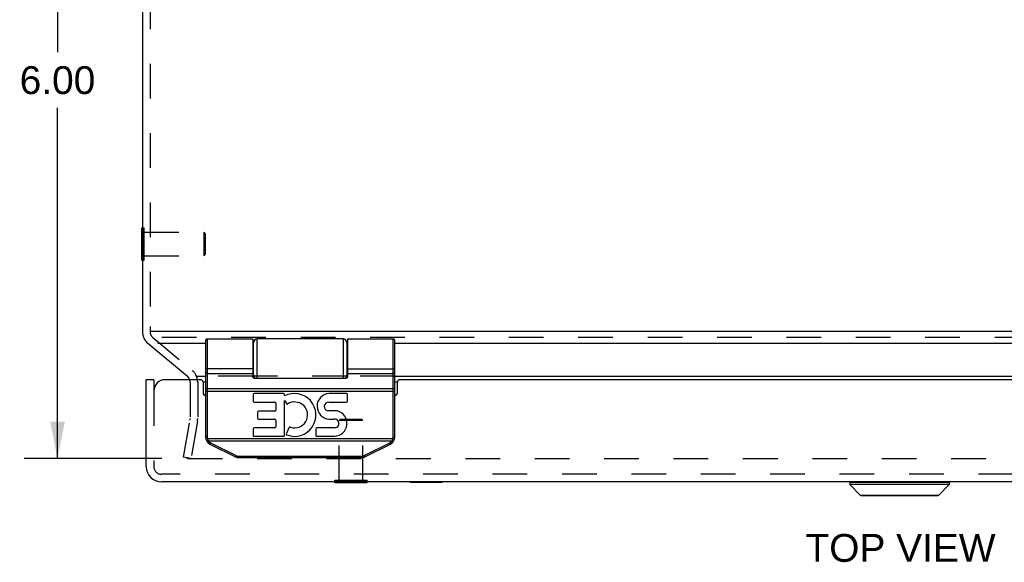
# Model space of a CAD drawing. Header units: inches. Extents: x 0 to 50, y 0 to 32.4.
# Tile 5 of 11: x 11 to 18.8, y 23.8 to 28.1. Entities that reach past the tile are written whole.
import ezdxf

# ---------------------------------------------------------------- set-up
doc = ezdxf.new("R2010")
doc.units = ezdxf.units.IN
doc.header["$LTSCALE"] = 2.75
doc.header["$MEASUREMENT"] = 0
doc.linetypes.add('HIDDEN', pattern=[0.2, 0.1, -0.1])
doc.layers.get('0').update_dxf_attribs({"linetype": 'CONTINUOUS'})
for name, color, linetype in [('DEFAULT_2', 8, 'HIDDEN'), ('DIMENSIONS', 7, 'CONTINUOUS'), ('DOOR_ASSEMBLY', 7, 'CONTINUOUS')]:
    doc.layers.add(name, color=color, linetype=linetype)
doc.styles.get("Standard").update_dxf_attribs({"font": 'arial.ttf'})
doc.dimstyles.new('DIMSTYLE_1', dxfattribs={"dimtxt": 0.220588, "dimasz": 0.294118, "dimexe": 0.09, "dimexo": 0.07, "dimgap": 0.0375, "dimtad": 0, "dimtih": 1, "dimtoh": 1, "dimzin": 4, "dimdsep": 46, "dimtxsty": 'Standard', "dimblk": '_FILLED', "dimblk1": '_FILLED', "dimblk2": '_FILLED', "dimcen": 0.09, "dimazin": 1, "dimtfac": 1, "dimtdec": 3, "dimtofl": 0, "dimtmove": 0, "dimatfit": 3, "dimldrblk": '_FILLED', "dimfxl": 0, "dimtolj": 1, "dimtzin": 4, "dimarcsym": 0})

# ---------------------------------------------------------------- blocks, each defined once
blk = doc.blocks.new('_FILLED')
at = {"color": 0, "linetype": 'ByBlock'}
blk.add_solid([(0, 0), (-1, 0.2), (-1, -0.2)], dxfattribs=at)
blk = doc.blocks.new('*D10')
at = {"layer": 'DIMENSIONS', "color": 2, "linetype": 'Continuous'}
for p, q in [((11.9219, 30.5725), (11.0698, 30.5725)), ((11.3345, 30.5725), (11.3345, 27.7929)), ((11.3345, 24.5722), (11.3345, 27.3518)), ((12.1611, 24.5722), (11.0698, 24.5722))]:
    blk.add_line(p, q, dxfattribs=at)
at = {"layer": 'DIMENSIONS', "color": 2, "linetype": 'Continuous', "xscale": 0.2941176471, "yscale": 0.2941176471, "zscale": 0.2941176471}
for p, rotation in [((11.3345, 30.5725), 90), ((11.3345, 24.5722), 270)]:
    blk.add_blockref('_FILLED', p, dxfattribs=dict(at, rotation=rotation))
at = {"layer": 'DIMENSIONS', "color": 2, "linetype": 'Continuous', "insert": (11.3345, 27.6826), "char_height": 0.22059, "width": 0.599442, "attachment_point": 2, "line_spacing_factor": 0.9}
blk.add_mtext('6.00', dxfattribs=at)

msp = doc.modelspace()

# ---------------------------------------------------------------- linework, layer by layer
at = {"color": 3, "linetype": 'Continuous'}
for p, q in [((12.0078, 30.4525), (12.0078, 25.5795)), ((23.9868, 25.5795), (12.077, 25.5795)), ((12.0506, 25.4875), (12.364, 25.2246)), ((12.1287, 25.4875), (12.5078, 25.4875)), ((12.8828, 25.4875), (12.8878, 25.4875)), ((13.6278, 25.4875), (13.6328, 25.4875)), ((14.0078, 25.4875), (22.0078, 25.4875)), ((12.4373, 25.2246), (12.5078, 25.2246)), ((12.883, 25.2246), (12.8878, 25.2246)), ((13.6278, 25.2246), (13.6325, 25.2246)), ((14.0078, 25.2246), (22.0078, 25.2246)), ((12.5078, 25.1786), (12.4878, 25.1786)), ((14.0278, 25.1786), (14.0078, 25.1786))]:
    msp.add_line(p, q, dxfattribs=at)
at = {"color": 7, "linetype": 'Continuous'}
for p, q in [((12.0038, 26.1455), (12.0038, 26.4015)), ((12.0038, 26.4015), (12.0078, 26.4015)), ((12.0038, 26.1455), (12.0078, 26.1455))]:
    msp.add_line(p, q, dxfattribs=at)
at = {"color": 3, "linetype": 'Continuous'}
for centre, radius, start, end in [((12.1278, 25.5795), 0.12, 180, 230), ((12.3254, 25.1786), 0.06, 18.82359, 50)]:
    msp.add_arc(centre, radius, start, end, dxfattribs=at)
at = {"layer": 'DEFAULT_2', "color": 8, "linetype": 'HIDDEN'}
for p, q in [((12.0678, 30.4525), (12.0678, 25.6193)), ((12.0078, 26.4015), (12.0218, 26.4015)), ((12.0218, 26.1455), (12.0218, 26.4015)), ((12.0218, 26.3675), (12.4938, 26.3675)), ((12.4938, 26.3675), (12.4938, 26.1795)), ((12.5038, 26.3575), (12.4938, 26.3675)), ((12.5038, 26.3575), (12.5038, 26.1895)), ((12.0078, 26.1455), (12.0218, 26.1455)), ((12.0218, 26.1795), (12.4938, 26.1795)), ((12.5038, 26.1895), (12.4938, 26.1795)), ((12.0678, 25.6193), (12.0678, 25.5795)), ((12.0892, 25.5335), (12.4026, 25.2706)), ((23.9868, 25.5335), (12.1287, 25.5335)), ((12.883, 25.2246), (12.5078, 25.2246)), ((13.6278, 25.2246), (12.8878, 25.2246)), ((14.0078, 25.2246), (13.6325, 25.2246)), ((12.3854, 25.1786), (12.3854, 24.8899)), ((12.4454, 25.1786), (12.4454, 24.8899)), ((12.3322, 24.5826), (12.3845, 24.8794)), ((12.4436, 24.869), (12.3913, 24.5722)), ((12.3913, 24.5722), (12.3322, 24.5826)), ((12.357, 24.582), (12.357, 24.5816)), ((12.367, 24.5722), (23.6485, 24.5722))]:
    msp.add_line(p, q, dxfattribs=at)
for points in [[(12.3572, 24.5837), (12.357, 24.5826), (12.357, 24.582)], [(12.357, 24.5816), (12.3571, 24.5805), (12.3574, 24.5795), (12.3577, 24.5784)], [(12.3577, 24.5784), (12.3582, 24.5775), (12.3587, 24.5765), (12.3594, 24.5757), (12.3601, 24.5749), (12.3609, 24.5742), (12.3618, 24.5736), (12.3628, 24.5731)], [(12.367, 24.5722), (12.3659, 24.5722), (12.3649, 24.5724), (12.3638, 24.5727), (12.3628, 24.5731)]]:
    msp.add_lwpolyline(points, dxfattribs=at)
for centre, radius, start, end in [((12.1278, 25.5795), 0.06, 180, 230), ((12.3254, 25.1786), 0.12, 0, 50), ((12.3254, 25.1786), 0.06, 0, 18.82359), ((12.3254, 24.8899), 0.06, 350, 360), ((12.3254, 24.8899), 0.12, 350, 360)]:
    msp.add_arc(centre, radius, start, end, dxfattribs=at)
at = {"layer": 'DOOR_ASSEMBLY', "color": 7, "linetype": 'Continuous'}
for p, q in [((12.5208, 25.521), (12.5208, 24.7436)), ((12.5208, 25.521), (12.8828, 25.521)), ((12.8828, 25.521), (12.8828, 25.2299)), ((12.9178, 25.21), (12.9178, 25.521)), ((13.5978, 25.521), (12.9178, 25.521)), ((13.5978, 25.521), (13.5978, 25.21)), ((13.6328, 25.521), (13.9948, 25.521)), ((13.9948, 24.7436), (13.9948, 25.521)), ((12.5078, 25.508), (12.5078, 24.7436)), ((12.8878, 25.4415), (12.8828, 25.4415)), ((12.8878, 25.2123), (12.8878, 25.491)), ((13.6278, 25.491), (13.6278, 25.2123)), ((13.6328, 25.4415), (13.6278, 25.4415)), ((14.0078, 24.7436), (14.0078, 25.508)), ((12.5078, 25.2905), (12.5078, 25.2906)), ((12.5078, 25.2904), (12.5078, 25.2905)), ((12.5078, 25.2903), (12.5078, 25.2904)), ((12.5078, 25.2902), (12.5078, 25.2903)), ((12.5078, 25.2901), (12.5078, 25.2902)), ((12.8878, 25.2855), (12.8828, 25.2855)), ((13.6328, 25.2855), (13.6278, 25.2855)), ((13.6328, 25.2841), (13.995, 25.2841)), ((13.6328, 25.2841), (13.995, 25.2841)), ((14.0077, 25.2903), (14.0078, 25.2904)), ((14.0077, 25.2902), (14.0077, 25.2903)), ((14.0078, 25.2905), (14.0078, 25.2906)), ((14.0078, 25.2904), (14.0078, 25.2905)), ((12.5208, 25.2481), (12.8828, 25.2481)), ((12.8928, 25.21), (13.6228, 25.21)), ((13.6328, 25.2481), (13.9948, 25.2481)), ((12.0978, 25.198), (12.0378, 25.198)), ((12.0978, 25.198), (12.0978, 25.108)), ((12.513, 25.1278), (12.5127, 25.1278)), ((12.5134, 25.1278), (12.513, 25.1278)), ((12.5138, 25.1277), (12.5134, 25.1278)), ((12.5141, 25.1277), (12.5138, 25.1277)), ((12.5145, 25.1277), (12.5141, 25.1277)), ((12.5149, 25.1276), (12.5145, 25.1277)), ((12.5153, 25.1276), (12.5149, 25.1276)), ((12.5157, 25.1276), (12.5153, 25.1276)), ((12.5161, 25.1276), (12.5157, 25.1276)), ((12.5165, 25.1275), (12.5161, 25.1276)), ((12.5169, 25.1275), (12.5165, 25.1275)), ((12.5173, 25.1275), (12.5169, 25.1275)), ((12.5177, 25.1275), (12.5173, 25.1275)), ((12.5182, 25.1275), (12.5177, 25.1275)), ((12.5186, 25.1274), (12.5182, 25.1275)), ((12.519, 25.1274), (12.5186, 25.1274)), ((12.5195, 25.1274), (12.519, 25.1274)), ((12.5199, 25.1274), (12.5195, 25.1274)), ((12.5203, 25.1274), (12.5199, 25.1274)), ((12.5208, 25.1274), (12.5203, 25.1274)), ((12.5208, 25.1274), (13.9952, 25.1274)), ((13.9952, 25.1274), (13.9956, 25.1274)), ((13.9956, 25.1274), (13.9961, 25.1274)), ((13.9961, 25.1274), (13.9965, 25.1274)), ((13.9965, 25.1274), (13.9969, 25.1274)), ((13.9976, 25.1275), (13.998, 25.1275)), ((13.998, 25.1275), (13.9984, 25.1275)), ((13.9984, 25.1275), (13.9988, 25.1275)), ((13.9988, 25.1275), (13.9992, 25.1275)), ((13.9992, 25.1275), (13.9996, 25.1276)), ((13.9996, 25.1276), (14, 25.1276)), ((14, 25.1276), (14.0004, 25.1276)), ((14.0004, 25.1276), (14.0008, 25.1276)), ((14.0008, 25.1276), (14.0012, 25.1277)), ((14.0012, 25.1277), (14.0016, 25.1277)), ((14.0016, 25.1277), (14.0019, 25.1278)), ((14.0019, 25.1278), (14.0023, 25.1278)), ((14.0023, 25.1278), (14.0026, 25.1278)), ((14.0026, 25.1278), (14.003, 25.1279)), ((14.003, 25.1279), (14.0033, 25.1279)), ((12.5078, 25.1082), (14.0078, 25.1082)), ((12.8846, 25.0808), (12.8846, 25.0289)), ((13.1245, 25.0892), (12.893, 25.0892)), ((13.1329, 25.0691), (13.1329, 25.0808)), ((13.6254, 25.0892), (13.4842, 25.0892)), ((13.6338, 25.0289), (13.6338, 25.0808)), ((12.893, 25.0205), (13.0571, 25.0205)), ((13.0655, 25.0121), (13.0655, 24.9574)), ((13.1329, 25.0318), (13.1508, 25.0063)), ((13.1329, 24.7574), (13.1329, 25.0318)), ((13.4837, 25.0205), (13.6254, 25.0205)), ((12.9191, 24.9406), (12.9191, 24.8937)), ((13.0571, 24.949), (12.9275, 24.949)), ((13.552, 24.9505), (13.4772, 24.9505)), ((13.0571, 24.8164), (12.893, 24.8164)), ((12.9275, 24.8853), (13.0571, 24.8853)), ((13.0655, 24.8769), (13.0655, 24.8248)), ((13.1676, 24.8153), (13.148, 24.77)), ((13.5304, 24.8164), (13.3908, 24.8164)), ((13.4853, 24.8851), (13.528, 24.8849)), ((12.5208, 24.7436), (12.5078, 24.7436)), ((12.8846, 24.808), (12.8846, 24.7574)), ((12.893, 24.749), (13.1245, 24.749)), ((13.3824, 24.808), (13.3824, 24.7574)), ((13.3908, 24.749), (13.5304, 24.749)), ((13.9948, 24.7436), (14.0078, 24.7436)), ((12.5222, 24.7317), (12.5096, 24.7285)), ((12.5221, 24.7102), (12.5218, 24.7101)), ((12.5224, 24.7104), (12.5221, 24.7102)), ((12.5222, 24.7317), (13.9933, 24.7317)), ((12.5227, 24.7105), (12.5224, 24.7104)), ((12.523, 24.7107), (12.5227, 24.7105)), ((12.5233, 24.7108), (12.523, 24.7107)), ((12.5236, 24.711), (12.5233, 24.7108)), ((12.5239, 24.7112), (12.5236, 24.711)), ((12.5242, 24.7114), (12.5239, 24.7112)), ((12.5245, 24.7116), (12.5242, 24.7114)), ((12.5249, 24.7117), (12.5245, 24.7116)), ((12.5252, 24.7119), (12.5249, 24.7117)), ((12.5255, 24.7121), (12.5252, 24.7119)), ((12.5259, 24.7123), (12.5255, 24.7121)), ((12.5264, 24.7127), (12.5259, 24.7123)), ((12.5269, 24.713), (12.5264, 24.7127)), ((12.5274, 24.7133), (12.5269, 24.713)), ((12.528, 24.7137), (12.5274, 24.7133)), ((12.5285, 24.714), (12.528, 24.7137)), ((12.5291, 24.7144), (12.5285, 24.714)), ((12.5291, 24.7144), (13.9865, 24.7144)), ((12.5423, 24.6877), (12.7446, 24.5866)), ((12.5438, 24.6896), (12.5436, 24.6894)), ((12.5439, 24.6898), (12.5438, 24.6896)), ((12.544, 24.69), (12.5439, 24.6898)), ((12.5442, 24.6902), (12.544, 24.69)), ((12.5443, 24.6905), (12.5442, 24.6902)), ((12.5445, 24.6909), (12.5443, 24.6905)), ((12.5448, 24.6913), (12.5445, 24.6909)), ((12.545, 24.6917), (12.5448, 24.6913)), ((12.5453, 24.6922), (12.545, 24.6917)), ((12.5456, 24.6927), (12.5453, 24.6922)), ((12.5458, 24.6932), (12.5456, 24.6927)), ((12.5462, 24.6938), (12.5458, 24.6932)), ((12.5466, 24.6945), (12.5462, 24.6938)), ((12.5469, 24.6953), (12.5466, 24.6945)), ((12.5472, 24.6958), (12.5469, 24.6953)), ((12.5476, 24.6966), (12.5472, 24.6958)), ((12.5481, 24.6975), (12.5476, 24.6966)), ((12.5481, 24.6975), (12.7504, 24.5964)), ((13.7651, 24.5964), (13.9674, 24.6975)), ((13.771, 24.5866), (13.9732, 24.6877)), ((13.9674, 24.6975), (13.9677, 24.6969)), ((13.9677, 24.6969), (13.9681, 24.6962)), ((13.9681, 24.6962), (13.9685, 24.6954)), ((13.9685, 24.6954), (13.9689, 24.6947)), ((13.9689, 24.6947), (13.9692, 24.694)), ((13.9692, 24.694), (13.9696, 24.6933)), ((13.9696, 24.6933), (13.97, 24.6927)), ((13.97, 24.6927), (13.9702, 24.6922)), ((13.9702, 24.6922), (13.9705, 24.6917)), ((13.9705, 24.6917), (13.9707, 24.6913)), ((13.9707, 24.6913), (13.971, 24.6909)), ((13.971, 24.6909), (13.9712, 24.6905)), ((13.9712, 24.6905), (13.9713, 24.6902)), ((13.9713, 24.6902), (13.9715, 24.69)), ((13.9715, 24.69), (13.9716, 24.6898)), ((13.9716, 24.6898), (13.9718, 24.6896)), ((13.9718, 24.6896), (13.9719, 24.6894)), ((13.9719, 24.6894), (13.972, 24.6892)), ((13.972, 24.6892), (13.9721, 24.689)), ((13.9879, 24.7134), (13.9884, 24.7131)), ((13.9884, 24.7131), (13.989, 24.7128)), ((13.989, 24.7128), (13.9895, 24.7125)), ((13.9895, 24.7125), (13.9898, 24.7122)), ((13.9898, 24.7122), (13.9902, 24.712)), ((13.9902, 24.712), (13.9905, 24.7118)), ((13.9905, 24.7118), (13.9908, 24.7117)), ((13.9908, 24.7117), (13.9912, 24.7115)), ((13.9912, 24.7115), (13.9915, 24.7113)), ((13.9915, 24.7113), (13.9918, 24.7111)), ((13.9918, 24.7111), (13.9921, 24.7109)), ((13.9921, 24.7109), (13.9924, 24.7108)), ((13.9924, 24.7108), (13.9927, 24.7106)), ((13.9927, 24.7106), (13.993, 24.7104)), ((13.993, 24.7104), (13.9933, 24.7103)), ((13.9933, 24.7317), (14.0059, 24.7285)), ((13.9933, 24.7103), (13.9936, 24.7102)), ((13.9936, 24.7102), (13.9938, 24.71)), ((13.9938, 24.71), (13.9941, 24.7099)), ((12.7459, 24.5883), (12.7458, 24.5881)), ((12.7461, 24.5885), (12.7459, 24.5883)), ((12.7462, 24.5888), (12.7461, 24.5885)), ((12.7464, 24.589), (12.7462, 24.5888)), ((12.7465, 24.5892), (12.7464, 24.589)), ((12.7466, 24.5895), (12.7465, 24.5892)), ((12.7472, 24.5905), (12.747, 24.59)), ((12.7475, 24.5909), (12.7472, 24.5905)), ((12.7477, 24.5914), (12.7475, 24.5909)), ((12.748, 24.5919), (12.7477, 24.5914)), ((12.7484, 24.5925), (12.748, 24.5919)), ((12.7487, 24.5932), (12.7484, 24.5925)), ((12.7491, 24.5939), (12.7487, 24.5932)), ((12.7495, 24.5947), (12.7491, 24.5939)), ((12.7499, 24.5954), (12.7495, 24.5947)), ((12.7504, 24.5964), (12.7499, 24.5954)), ((12.7725, 24.5912), (12.7725, 24.58)), ((12.7725, 24.5912), (13.743, 24.5912)), ((13.743, 24.5912), (13.743, 24.58)), ((13.7651, 24.5964), (13.7654, 24.5958)), ((13.7654, 24.5958), (13.7658, 24.5951)), ((13.7658, 24.5951), (13.7662, 24.5943)), ((13.7662, 24.5943), (13.7666, 24.5936)), ((13.7666, 24.5936), (13.767, 24.5929)), ((13.767, 24.5929), (13.7674, 24.5922)), ((13.7674, 24.5922), (13.7677, 24.5915)), ((13.7677, 24.5915), (13.768, 24.5911)), ((13.768, 24.5911), (13.7682, 24.5906)), ((13.7682, 24.5906), (13.7685, 24.5902)), ((13.7685, 24.5902), (13.7687, 24.5898)), ((13.7687, 24.5898), (13.7689, 24.5894)), ((13.7689, 24.5894), (13.7691, 24.5891)), ((13.7691, 24.5891), (13.7692, 24.5889)), ((13.7692, 24.5889), (13.7694, 24.5886)), ((13.7694, 24.5886), (13.7695, 24.5884)), ((13.7695, 24.5884), (13.7696, 24.5882)), ((13.7696, 24.5882), (13.7698, 24.588)), ((13.7698, 24.588), (13.7699, 24.5878)), ((12.7725, 24.58), (13.743, 24.58)), ((13.5328, 24.384), (13.5328, 24.388)), ((13.5328, 24.384), (13.7888, 24.384)), ((13.7888, 24.384), (13.7888, 24.388)), ((14.1328, 24.384), (14.1328, 24.388)), ((14.3828, 24.384), (14.1328, 24.384)), ((14.2578, 24.384), (14.2578, 24.388)), ((14.3828, 24.384), (14.3828, 24.388)), ((17.6137, 24.3849), (18.4018, 24.3849)), ((17.6137, 24.3849), (17.6137, 24.3662)), ((18.4018, 24.3662), (17.6137, 24.3662)), ((17.6137, 24.3662), (17.6968, 24.283)), ((18.4018, 24.3662), (18.3187, 24.283)), ((18.4018, 24.3849), (18.4018, 24.3662)), ((17.6968, 24.283), (18.3187, 24.283)), ((17.7019, 24.281), (18.3137, 24.281))]:
    msp.add_line(p, q, dxfattribs=at)
at = {"layer": 'DOOR_ASSEMBLY', "color": 3, "linetype": 'Continuous'}
for p, q in [((12.0378, 24.508), (12.0378, 25.198)), ((12.4678, 25.198), (12.1878, 25.198)), ((12.4878, 25.178), (12.4878, 25.093)), ((14.0278, 25.093), (14.0278, 25.178)), ((21.9678, 25.198), (14.0478, 25.198)), ((23.8578, 24.388), (12.1578, 24.388))]:
    msp.add_line(p, q, dxfattribs=at)
at = {"layer": 'DOOR_ASSEMBLY', "color": 8, "linetype": 'HIDDEN'}
for p, q in [((12.0978, 25.108), (12.0978, 24.508)), ((13.5768, 24.884), (13.5668, 24.874)), ((13.5668, 24.402), (13.5668, 24.874)), ((13.7548, 24.874), (13.5668, 24.874)), ((13.5768, 24.884), (13.7448, 24.884)), ((13.7448, 24.884), (13.7548, 24.874)), ((13.7548, 24.402), (13.7548, 24.874)), ((23.8578, 24.448), (12.1578, 24.448)), ((13.5328, 24.388), (13.5328, 24.402)), ((13.5328, 24.402), (13.7888, 24.402)), ((13.7888, 24.388), (13.7888, 24.402))]:
    msp.add_line(p, q, dxfattribs=at)
at = {"layer": 'DOOR_ASSEMBLY', "color": 7, "linetype": 'Continuous'}
for points in [[(13.6328, 25.521), (13.6328, 25.2299), (13.6327, 25.2293), (13.6327, 25.2286), (13.6327, 25.2279), (13.6327, 25.2273), (13.6327, 25.2266), (13.6326, 25.226), (13.6326, 25.2254), (13.6325, 25.2249), (13.6325, 25.2243), (13.6324, 25.2238), (13.6323, 25.2233), (13.6323, 25.2228), (13.6322, 25.2223), (13.6321, 25.2218), (13.632, 25.2214), (13.6319, 25.221), (13.6319, 25.2206), (13.6318, 25.2202), (13.6317, 25.2198), (13.6316, 25.2194), (13.6315, 25.2191), (13.6314, 25.2187), (13.6313, 25.2184), (13.6312, 25.2181), (13.6311, 25.2178), (13.6309, 25.2175), (13.6308, 25.2172), (13.6307, 25.2169), (13.6306, 25.2166), (13.6305, 25.2163), (13.6304, 25.2161), (13.6303, 25.2158), (13.6301, 25.2156), (13.63, 25.2154), (13.6299, 25.2151), (13.6298, 25.2149), (13.6297, 25.2147), (13.6295, 25.2145), (13.6294, 25.2143), (13.6293, 25.2141), (13.6292, 25.2139), (13.629, 25.2138), (13.6289, 25.2136), (13.6288, 25.2134), (13.6287, 25.2133), (13.6286, 25.2131), (13.6284, 25.213), (13.6283, 25.2128), (13.6282, 25.2127), (13.6281, 25.2126), (13.6279, 25.2124), (13.6278, 25.2123), (13.6277, 25.2122), (13.6276, 25.2121), (13.6275, 25.212), (13.6273, 25.2119), (13.6272, 25.2118), (13.6271, 25.2117), (13.627, 25.2116), (13.6269, 25.2115), (13.6267, 25.2114), (13.6266, 25.2113), (13.6265, 25.2112), (13.6264, 25.2111), (13.6263, 25.2111), (13.6262, 25.211), (13.626, 25.2109), (13.6259, 25.2109), (13.6258, 25.2108), (13.6257, 25.2108), (13.6256, 25.2107), (13.6255, 25.2106), (13.6254, 25.2106), (13.6253, 25.2105), (13.6251, 25.2105), (13.625, 25.2105), (13.6249, 25.2104), (13.6248, 25.2104), (13.6247, 25.2103), (13.6246, 25.2103), (13.6245, 25.2103), (13.6244, 25.2102), (13.6243, 25.2102), (13.6242, 25.2102), (13.624, 25.2102), (13.6239, 25.2101), (13.6238, 25.2101), (13.6237, 25.2101), (13.6236, 25.2101), (13.6235, 25.2101), (13.6234, 25.2101), (13.6233, 25.21), (13.6232, 25.21), (13.6231, 25.21), (13.623, 25.21), (13.6229, 25.21), (13.6228, 25.21)], [(12.8828, 25.2841), (12.5205, 25.2841), (12.5203, 25.2841), (12.5201, 25.2841), (12.5199, 25.2841), (12.5197, 25.2841), (12.5195, 25.2841), (12.5192, 25.2841), (12.519, 25.2841), (12.5188, 25.2841), (12.5186, 25.2841), (12.5184, 25.2842), (12.5182, 25.2842), (12.518, 25.2842), (12.5177, 25.2842), (12.5175, 25.2843), (12.5173, 25.2843), (12.5171, 25.2843), (12.5169, 25.2844), (12.5167, 25.2844), (12.5165, 25.2844), (12.5163, 25.2845), (12.5161, 25.2845), (12.5159, 25.2845), (12.5157, 25.2846), (12.5155, 25.2846), (12.5153, 25.2847), (12.5151, 25.2847), (12.5149, 25.2848), (12.5147, 25.2848), (12.5145, 25.2849), (12.5143, 25.2849), (12.5141, 25.285), (12.5139, 25.285), (12.5138, 25.2851), (12.5136, 25.2851), (12.5134, 25.2852), (12.5132, 25.2853), (12.513, 25.2853), (12.5129, 25.2854), (12.5127, 25.2855), (12.5125, 25.2855), (12.5124, 25.2856), (12.5122, 25.2857), (12.512, 25.2858), (12.5119, 25.2858), (12.5117, 25.2859), (12.5116, 25.286), (12.5114, 25.2861), (12.5113, 25.2861), (12.5111, 25.2862), (12.511, 25.2863), (12.5108, 25.2864), (12.5107, 25.2865), (12.5106, 25.2865), (12.5104, 25.2866), (12.5103, 25.2867), (12.5102, 25.2868), (12.51, 25.2869), (12.5099, 25.287), (12.5098, 25.2871), (12.5097, 25.2872), (12.5096, 25.2873), (12.5095, 25.2874), (12.5094, 25.2875), (12.5093, 25.2876), (12.5092, 25.2877), (12.5091, 25.2878), (12.509, 25.2879), (12.5089, 25.288), (12.5088, 25.2881), (12.5087, 25.2882), (12.5086, 25.2883), (12.5086, 25.2884), (12.5085, 25.2885), (12.5084, 25.2886), (12.5083, 25.2887), (12.5083, 25.2888), (12.5082, 25.2889), (12.5082, 25.289), (12.5081, 25.2891), (12.5081, 25.2892), (12.508, 25.2893), (12.508, 25.2894), (12.5079, 25.2895), (12.5079, 25.2896), (12.5079, 25.2897), (12.5078, 25.2898), (12.5078, 25.29), (12.5078, 25.2901)], [(12.8828, 25.2841), (12.5205, 25.2841), (12.5203, 25.2841), (12.5201, 25.2841), (12.5199, 25.2841), (12.5197, 25.2841), (12.5195, 25.2841), (12.5192, 25.2841), (12.519, 25.2841), (12.5188, 25.2842), (12.5186, 25.2842), (12.5184, 25.2842), (12.5182, 25.2842), (12.518, 25.2842), (12.5177, 25.2843), (12.5175, 25.2843), (12.5173, 25.2843), (12.5171, 25.2844), (12.5169, 25.2844), (12.5167, 25.2844), (12.5165, 25.2845), (12.5163, 25.2845), (12.5161, 25.2845), (12.5159, 25.2846), (12.5157, 25.2846), (12.5155, 25.2847), (12.5153, 25.2847), (12.5151, 25.2847), (12.5149, 25.2848), (12.5147, 25.2848), (12.5145, 25.2849), (12.5143, 25.285), (12.5141, 25.285), (12.5139, 25.2851), (12.5138, 25.2851), (12.5136, 25.2852), (12.5134, 25.2852), (12.5132, 25.2853), (12.513, 25.2854), (12.5129, 25.2854), (12.5127, 25.2855), (12.5125, 25.2856), (12.5124, 25.2856), (12.5122, 25.2857), (12.512, 25.2858), (12.5119, 25.2859), (12.5117, 25.2859), (12.5116, 25.286), (12.5114, 25.2861), (12.5113, 25.2862), (12.5111, 25.2862), (12.511, 25.2863), (12.5108, 25.2864), (12.5107, 25.2865), (12.5106, 25.2866), (12.5104, 25.2867), (12.5103, 25.2868), (12.5102, 25.2868), (12.51, 25.2869), (12.5099, 25.287), (12.5098, 25.2871), (12.5097, 25.2872), (12.5096, 25.2873), (12.5095, 25.2874), (12.5094, 25.2875), (12.5093, 25.2876), (12.5092, 25.2877), (12.5091, 25.2878), (12.509, 25.2879), (12.5089, 25.288), (12.5088, 25.2881), (12.5087, 25.2882), (12.5086, 25.2883), (12.5086, 25.2884), (12.5085, 25.2885), (12.5084, 25.2886), (12.5083, 25.2887), (12.5083, 25.2888), (12.5082, 25.2889), (12.5082, 25.289), (12.5081, 25.2891), (12.5081, 25.2892), (12.508, 25.2893), (12.508, 25.2894), (12.5079, 25.2896), (12.5079, 25.2897), (12.5079, 25.2898), (12.5078, 25.2899), (12.5078, 25.29), (12.5078, 25.2901)], [(13.995, 25.2841), (13.9952, 25.2841), (13.9954, 25.2841), (13.9956, 25.2841), (13.9958, 25.2841), (13.9961, 25.2841), (13.9963, 25.2841), (13.9965, 25.2841), (13.9967, 25.2841), (13.9969, 25.2841), (13.9971, 25.2842), (13.9973, 25.2842), (13.9976, 25.2842), (13.9978, 25.2842), (13.998, 25.2843), (13.9982, 25.2843), (13.9984, 25.2843), (13.9986, 25.2844), (13.9988, 25.2844), (13.999, 25.2844), (13.9992, 25.2845), (13.9994, 25.2845), (13.9996, 25.2845), (13.9998, 25.2846), (14, 25.2846), (14.0002, 25.2847), (14.0004, 25.2847), (14.0006, 25.2848), (14.0008, 25.2848), (14.001, 25.2849), (14.0012, 25.2849), (14.0014, 25.285), (14.0016, 25.285), (14.0018, 25.2851), (14.0019, 25.2851), (14.0021, 25.2852), (14.0023, 25.2853), (14.0025, 25.2853), (14.0026, 25.2854), (14.0028, 25.2855), (14.003, 25.2855), (14.0032, 25.2856), (14.0033, 25.2857), (14.0035, 25.2858), (14.0036, 25.2858), (14.0038, 25.2859), (14.004, 25.286), (14.0041, 25.2861), (14.0043, 25.2861), (14.0044, 25.2862), (14.0045, 25.2863), (14.0047, 25.2864), (14.0048, 25.2865), (14.005, 25.2865), (14.0051, 25.2866), (14.0052, 25.2867), (14.0054, 25.2868), (14.0055, 25.2869), (14.0056, 25.287), (14.0057, 25.2871), (14.0058, 25.2872), (14.0059, 25.2873), (14.0061, 25.2874), (14.0062, 25.2875), (14.0063, 25.2876), (14.0064, 25.2877), (14.0065, 25.2878), (14.0066, 25.2879), (14.0066, 25.288), (14.0067, 25.2881), (14.0068, 25.2882), (14.0069, 25.2883), (14.007, 25.2884), (14.007, 25.2885), (14.0071, 25.2886), (14.0072, 25.2887), (14.0072, 25.2888), (14.0073, 25.2889), (14.0074, 25.289), (14.0074, 25.2891), (14.0075, 25.2892), (14.0075, 25.2893), (14.0075, 25.2894), (14.0076, 25.2895), (14.0076, 25.2896), (14.0076, 25.2897), (14.0077, 25.2898), (14.0077, 25.29), (14.0077, 25.2901), (14.0077, 25.2902)], [(13.995, 25.2841), (13.9952, 25.2841), (13.9954, 25.2841), (13.9956, 25.2841), (13.9958, 25.2841), (13.9961, 25.2841), (13.9963, 25.2841), (13.9965, 25.2841), (13.9967, 25.2842), (13.9969, 25.2842), (13.9971, 25.2842), (13.9973, 25.2842), (13.9976, 25.2842), (13.9978, 25.2843), (13.998, 25.2843), (13.9982, 25.2843), (13.9984, 25.2844), (13.9986, 25.2844), (13.9988, 25.2844), (13.999, 25.2845), (13.9992, 25.2845), (13.9994, 25.2845), (13.9996, 25.2846), (13.9998, 25.2846), (14, 25.2847), (14.0002, 25.2847), (14.0004, 25.2847), (14.0006, 25.2848), (14.0008, 25.2848), (14.001, 25.2849), (14.0012, 25.285), (14.0014, 25.285), (14.0016, 25.2851), (14.0018, 25.2851), (14.0019, 25.2852), (14.0021, 25.2852), (14.0023, 25.2853), (14.0025, 25.2854), (14.0026, 25.2854), (14.0028, 25.2855), (14.003, 25.2856), (14.0032, 25.2856), (14.0033, 25.2857), (14.0035, 25.2858), (14.0036, 25.2859), (14.0038, 25.2859), (14.004, 25.286), (14.0041, 25.2861), (14.0043, 25.2862), (14.0044, 25.2862), (14.0045, 25.2863), (14.0047, 25.2864), (14.0048, 25.2865), (14.005, 25.2866), (14.0051, 25.2867), (14.0052, 25.2868), (14.0054, 25.2868), (14.0055, 25.2869), (14.0056, 25.287), (14.0057, 25.2871), (14.0058, 25.2872), (14.0059, 25.2873), (14.0061, 25.2874), (14.0062, 25.2875), (14.0063, 25.2876), (14.0064, 25.2877), (14.0065, 25.2878), (14.0066, 25.2879), (14.0066, 25.288), (14.0067, 25.2881), (14.0068, 25.2882), (14.0069, 25.2883), (14.007, 25.2884), (14.007, 25.2885), (14.0071, 25.2886), (14.0072, 25.2887), (14.0072, 25.2888), (14.0073, 25.2889), (14.0074, 25.289), (14.0074, 25.2891), (14.0075, 25.2892), (14.0075, 25.2893), (14.0075, 25.2894), (14.0076, 25.2896), (14.0076, 25.2897), (14.0076, 25.2898), (14.0077, 25.2899), (14.0077, 25.29), (14.0077, 25.2901)], [(12.5208, 25.2481), (12.5205, 25.2481), (12.5203, 25.2481), (12.5201, 25.2481), (12.5199, 25.2481), (12.5197, 25.2481), (12.5195, 25.2481), (12.5192, 25.2482), (12.519, 25.2482), (12.5188, 25.2482), (12.5186, 25.2482), (12.5184, 25.2483), (12.5182, 25.2483), (12.518, 25.2483), (12.5177, 25.2484), (12.5175, 25.2484), (12.5173, 25.2484), (12.5171, 25.2485), (12.5169, 25.2485), (12.5167, 25.2486), (12.5165, 25.2486), (12.5163, 25.2487), (12.5161, 25.2488), (12.5159, 25.2488), (12.5157, 25.2489), (12.5155, 25.2489), (12.5153, 25.249), (12.5151, 25.2491), (12.5149, 25.2492), (12.5147, 25.2492), (12.5145, 25.2493), (12.5143, 25.2494), (12.5141, 25.2495), (12.5139, 25.2496), (12.5138, 25.2496), (12.5136, 25.2497), (12.5134, 25.2498), (12.5132, 25.2499), (12.513, 25.25), (12.5129, 25.2501), (12.5127, 25.2502), (12.5125, 25.2503), (12.5124, 25.2504), (12.5122, 25.2505), (12.512, 25.2506), (12.5119, 25.2508), (12.5117, 25.2509), (12.5116, 25.251), (12.5114, 25.2511), (12.5113, 25.2512), (12.5111, 25.2513), (12.511, 25.2515), (12.5108, 25.2516), (12.5107, 25.2517), (12.5106, 25.2518), (12.5104, 25.252), (12.5103, 25.2521), (12.5102, 25.2522), (12.51, 25.2524), (12.5099, 25.2525), (12.5098, 25.2526), (12.5097, 25.2528), (12.5096, 25.2529), (12.5095, 25.2531), (12.5094, 25.2532), (12.5093, 25.2534), (12.5092, 25.2535), (12.5091, 25.2536), (12.509, 25.2538), (12.5089, 25.2539), (12.5088, 25.2541), (12.5087, 25.2542), (12.5086, 25.2544), (12.5086, 25.2546), (12.5085, 25.2547), (12.5084, 25.2549), (12.5083, 25.255), (12.5083, 25.2552), (12.5082, 25.2553), (12.5082, 25.2555), (12.5081, 25.2557), (12.5081, 25.2558), (12.508, 25.256), (12.508, 25.2561), (12.5079, 25.2563), (12.5079, 25.2565), (12.5079, 25.2566), (12.5078, 25.2568), (12.5078, 25.257), (12.5078, 25.2571), (12.5078, 25.2573), (12.5078, 25.2574), (12.5078, 25.2576), (12.5078, 25.2578), (12.5078, 25.2579)], [(12.8928, 25.21), (12.8927, 25.21), (12.8925, 25.21), (12.8924, 25.21), (12.8923, 25.21), (12.8922, 25.21), (12.8921, 25.2101), (12.892, 25.2101), (12.8919, 25.2101), (12.8918, 25.2101), (12.8917, 25.2101), (12.8916, 25.2101), (12.8915, 25.2102), (12.8914, 25.2102), (12.8913, 25.2102), (12.8912, 25.2102), (12.891, 25.2103), (12.8909, 25.2103), (12.8908, 25.2103), (12.8907, 25.2104), (12.8906, 25.2104), (12.8905, 25.2105), (12.8904, 25.2105), (12.8903, 25.2105), (12.8902, 25.2106), (12.89, 25.2106), (12.8899, 25.2107), (12.8898, 25.2108), (12.8897, 25.2108), (12.8896, 25.2109), (12.8895, 25.2109), (12.8894, 25.211), (12.8892, 25.2111), (12.8891, 25.2111), (12.889, 25.2112), (12.8889, 25.2113), (12.8888, 25.2114), (12.8887, 25.2115), (12.8885, 25.2116), (12.8884, 25.2117), (12.8883, 25.2118), (12.8882, 25.2119), (12.8881, 25.212), (12.8879, 25.2121), (12.8878, 25.2122), (12.8877, 25.2123), (12.8876, 25.2124), (12.8875, 25.2126), (12.8873, 25.2127), (12.8872, 25.2128), (12.8871, 25.213), (12.887, 25.2131), (12.8868, 25.2133), (12.8867, 25.2134), (12.8866, 25.2136), (12.8865, 25.2138), (12.8864, 25.2139), (12.8862, 25.2141), (12.8861, 25.2143), (12.886, 25.2145), (12.8859, 25.2147), (12.8857, 25.2149), (12.8856, 25.2151), (12.8855, 25.2154), (12.8854, 25.2156), (12.8853, 25.2158), (12.8851, 25.2161), (12.885, 25.2163), (12.8849, 25.2166), (12.8848, 25.2169), (12.8847, 25.2172), (12.8846, 25.2175), (12.8845, 25.2178), (12.8844, 25.2181), (12.8843, 25.2184), (12.8842, 25.2187), (12.8841, 25.2191), (12.884, 25.2194), (12.8839, 25.2198), (12.8838, 25.2202), (12.8837, 25.2206), (12.8836, 25.221), (12.8835, 25.2214), (12.8834, 25.2218), (12.8833, 25.2223), (12.8833, 25.2228), (12.8832, 25.2233), (12.8831, 25.2238), (12.8831, 25.2243), (12.883, 25.2249), (12.883, 25.2254), (12.8829, 25.226), (12.8829, 25.2266), (12.8828, 25.2273), (12.8828, 25.2279), (12.8828, 25.2286), (12.8828, 25.2293), (12.8828, 25.2299)], [(13.9948, 25.2481), (13.995, 25.2481), (13.9952, 25.2481), (13.9954, 25.2481), (13.9956, 25.2481), (13.9958, 25.2481), (13.9961, 25.2481), (13.9963, 25.2482), (13.9965, 25.2482), (13.9967, 25.2482), (13.9969, 25.2482), (13.9971, 25.2483), (13.9973, 25.2483), (13.9976, 25.2483), (13.9978, 25.2484), (13.998, 25.2484), (13.9982, 25.2484), (13.9984, 25.2485), (13.9986, 25.2485), (13.9988, 25.2486), (13.999, 25.2486), (13.9992, 25.2487), (13.9994, 25.2488), (13.9996, 25.2488), (13.9998, 25.2489), (14, 25.2489), (14.0002, 25.249), (14.0004, 25.2491), (14.0006, 25.2492), (14.0008, 25.2492), (14.001, 25.2493), (14.0012, 25.2494), (14.0014, 25.2495), (14.0016, 25.2496), (14.0018, 25.2496), (14.0019, 25.2497), (14.0021, 25.2498), (14.0023, 25.2499), (14.0025, 25.25), (14.0026, 25.2501), (14.0028, 25.2502), (14.003, 25.2503), (14.0032, 25.2504), (14.0033, 25.2505), (14.0035, 25.2506), (14.0036, 25.2508), (14.0038, 25.2509), (14.004, 25.251), (14.0041, 25.2511), (14.0043, 25.2512), (14.0044, 25.2513), (14.0045, 25.2515), (14.0047, 25.2516), (14.0048, 25.2517), (14.005, 25.2518), (14.0051, 25.252), (14.0052, 25.2521), (14.0054, 25.2522), (14.0055, 25.2524), (14.0056, 25.2525), (14.0057, 25.2526), (14.0058, 25.2528), (14.0059, 25.2529), (14.0061, 25.2531), (14.0062, 25.2532), (14.0063, 25.2534), (14.0064, 25.2535), (14.0065, 25.2536), (14.0066, 25.2538), (14.0066, 25.2539), (14.0067, 25.2541), (14.0068, 25.2542), (14.0069, 25.2544), (14.007, 25.2546), (14.007, 25.2547), (14.0071, 25.2549), (14.0072, 25.255), (14.0072, 25.2552), (14.0073, 25.2553), (14.0074, 25.2555), (14.0074, 25.2557), (14.0075, 25.2558), (14.0075, 25.256), (14.0075, 25.2561), (14.0076, 25.2563), (14.0076, 25.2565), (14.0076, 25.2566), (14.0077, 25.2568), (14.0077, 25.257), (14.0077, 25.2571), (14.0077, 25.2573), (14.0077, 25.2574), (14.0078, 25.2576), (14.0078, 25.2578), (14.0078, 25.2579)], [(12.5127, 25.1278), (12.5124, 25.1279), (12.5122, 25.1279), (12.512, 25.1279), (12.5119, 25.128), (12.5117, 25.128), (12.5116, 25.128), (12.5114, 25.128), (12.5113, 25.1281), (12.5111, 25.1281), (12.511, 25.1281), (12.5108, 25.1281), (12.5107, 25.1282), (12.5106, 25.1282), (12.5104, 25.1282), (12.5103, 25.1282), (12.5102, 25.1283), (12.51, 25.1283), (12.5099, 25.1283), (12.5098, 25.1283), (12.5097, 25.1284), (12.5096, 25.1284), (12.5095, 25.1284), (12.5094, 25.1285), (12.5093, 25.1285), (12.5092, 25.1285), (12.5091, 25.1285), (12.509, 25.1286), (12.5089, 25.1286), (12.5088, 25.1286), (12.5087, 25.1287), (12.5086, 25.1287), (12.5086, 25.1287), (12.5085, 25.1288), (12.5084, 25.1288), (12.5083, 25.1288), (12.5083, 25.1289), (12.5082, 25.1289), (12.5082, 25.1289), (12.5081, 25.129), (12.5081, 25.129), (12.508, 25.129), (12.508, 25.1291), (12.5079, 25.1291), (12.5079, 25.1291), (12.5079, 25.1291), (12.5078, 25.1292), (12.5078, 25.1292), (12.5078, 25.1292), (12.5078, 25.1293), (12.5078, 25.1293), (12.5078, 25.1293), (12.5078, 25.1294), (12.5078, 25.1294)], [(13.9969, 25.1274), (13.9971, 25.1275), (13.9976, 25.1275)], [(14.0033, 25.1279), (14.0035, 25.1279), (14.0036, 25.128), (14.0038, 25.128), (14.004, 25.128), (14.0041, 25.128), (14.0043, 25.1281), (14.0044, 25.1281), (14.0045, 25.1281), (14.0047, 25.1281), (14.0048, 25.1282), (14.005, 25.1282), (14.0051, 25.1282), (14.0052, 25.1282), (14.0054, 25.1283), (14.0055, 25.1283), (14.0056, 25.1283), (14.0057, 25.1283), (14.0058, 25.1284), (14.0059, 25.1284), (14.0061, 25.1284), (14.0062, 25.1285), (14.0063, 25.1285), (14.0064, 25.1285), (14.0065, 25.1285), (14.0066, 25.1286), (14.0066, 25.1286), (14.0067, 25.1286), (14.0068, 25.1287), (14.0069, 25.1287), (14.007, 25.1287), (14.007, 25.1288), (14.0071, 25.1288), (14.0072, 25.1288), (14.0072, 25.1289), (14.0073, 25.1289), (14.0074, 25.1289), (14.0074, 25.129), (14.0075, 25.129), (14.0075, 25.129), (14.0075, 25.1291), (14.0076, 25.1291), (14.0076, 25.1291), (14.0076, 25.1291), (14.0077, 25.1292), (14.0077, 25.1292), (14.0077, 25.1292), (14.0077, 25.1293), (14.0077, 25.1293), (14.0078, 25.1293), (14.0078, 25.1294), (14.0078, 25.1294)], [(12.5218, 24.7101), (12.5216, 24.71), (12.5214, 24.7099), (12.5213, 24.7098), (12.5212, 24.7098), (12.5211, 24.7097), (12.5209, 24.7097), (12.5208, 24.7096), (12.5207, 24.7095), (12.5206, 24.7095), (12.5205, 24.7094), (12.5204, 24.7094), (12.5203, 24.7094), (12.5202, 24.7093), (12.5201, 24.7093), (12.52, 24.7092), (12.5199, 24.7092), (12.5198, 24.7092), (12.5197, 24.7091), (12.5196, 24.7091), (12.5195, 24.7091), (12.5194, 24.709), (12.5193, 24.709), (12.5193, 24.709), (12.5192, 24.709), (12.5191, 24.7089), (12.519, 24.7089), (12.519, 24.7089), (12.5189, 24.7089), (12.5188, 24.7089), (12.5188, 24.7089), (12.5187, 24.7089), (12.5187, 24.7088), (12.5186, 24.7088), (12.5186, 24.7088), (12.5185, 24.7088), (12.5185, 24.7088), (12.5184, 24.7088), (12.5184, 24.7089), (12.5184, 24.7089), (12.5183, 24.7089), (12.5183, 24.7089), (12.5183, 24.7089), (12.5183, 24.7089), (12.5183, 24.7089), (12.5182, 24.7089)], [(12.5222, 24.7317), (12.5223, 24.7311), (12.5225, 24.7305), (12.5226, 24.73), (12.5228, 24.7294), (12.5229, 24.7288), (12.5231, 24.7283), (12.5232, 24.7277), (12.5234, 24.7272), (12.5236, 24.7266), (12.5238, 24.726), (12.5239, 24.7255), (12.5241, 24.7249), (12.5243, 24.7244), (12.5245, 24.7238), (12.5247, 24.7233), (12.5249, 24.7227), (12.5252, 24.7222), (12.5254, 24.7217), (12.5256, 24.7211), (12.5258, 24.7206), (12.5261, 24.7201), (12.5263, 24.7195), (12.5266, 24.719), (12.5268, 24.7185), (12.5271, 24.7179), (12.5274, 24.7174), (12.5276, 24.7169), (12.5279, 24.7164), (12.5282, 24.7159), (12.5285, 24.7154), (12.5288, 24.7149), (12.5291, 24.7144)], [(12.5291, 24.7144), (12.5294, 24.7139), (12.5297, 24.7135), (12.53, 24.713), (12.5303, 24.7126), (12.5306, 24.7122), (12.5309, 24.7117), (12.5313, 24.7113), (12.5316, 24.7109), (12.5319, 24.7105), (12.5323, 24.7101), (12.5326, 24.7096), (12.533, 24.7092), (12.5333, 24.7088), (12.5337, 24.7084), (12.534, 24.708), (12.5344, 24.7077), (12.5348, 24.7073), (12.5352, 24.7069), (12.5355, 24.7065), (12.5359, 24.7061), (12.5363, 24.7058), (12.5367, 24.7054), (12.5371, 24.705), (12.5375, 24.7047), (12.5379, 24.7043), (12.5383, 24.704), (12.5387, 24.7036), (12.5391, 24.7033), (12.5396, 24.703), (12.54, 24.7026), (12.5404, 24.7023), (12.5408, 24.702), (12.5413, 24.7017), (12.5417, 24.7014), (12.5421, 24.7011), (12.5426, 24.7008), (12.543, 24.7005), (12.5435, 24.7002), (12.5439, 24.6999), (12.5444, 24.6996), (12.5448, 24.6993), (12.5453, 24.6991), (12.5458, 24.6988), (12.5462, 24.6985), (12.5467, 24.6983), (12.5472, 24.698), (12.5476, 24.6978), (12.5481, 24.6975)], [(12.5436, 24.6894), (12.5435, 24.6892), (12.5434, 24.6891), (12.5434, 24.689), (12.5433, 24.6889), (12.5433, 24.6888), (12.5432, 24.6887), (12.5432, 24.6886), (12.5431, 24.6886), (12.5431, 24.6885), (12.543, 24.6884), (12.543, 24.6884), (12.5429, 24.6883), (12.5429, 24.6882), (12.5428, 24.6882), (12.5428, 24.6881), (12.5427, 24.6881), (12.5427, 24.688), (12.5427, 24.688), (12.5426, 24.6879), (12.5426, 24.6879), (12.5426, 24.6879), (12.5425, 24.6878), (12.5425, 24.6878), (12.5425, 24.6878), (12.5425, 24.6878), (12.5424, 24.6877), (12.5424, 24.6877), (12.5424, 24.6877), (12.5424, 24.6877), (12.5424, 24.6877), (12.5423, 24.6877), (12.5423, 24.6877), (12.5423, 24.6877)], [(13.9674, 24.6975), (13.9679, 24.6978), (13.9683, 24.698), (13.9688, 24.6983), (13.9693, 24.6985), (13.9698, 24.6988), (13.9702, 24.6991), (13.9707, 24.6993), (13.9711, 24.6996), (13.9716, 24.6999), (13.972, 24.7002), (13.9725, 24.7005), (13.9729, 24.7008), (13.9734, 24.7011), (13.9738, 24.7014), (13.9743, 24.7017), (13.9747, 24.702), (13.9751, 24.7023), (13.9755, 24.7026), (13.976, 24.703), (13.9764, 24.7033), (13.9768, 24.7036), (13.9772, 24.704), (13.9776, 24.7043), (13.978, 24.7047), (13.9784, 24.705), (13.9788, 24.7054), (13.9792, 24.7058), (13.9796, 24.7061), (13.98, 24.7065), (13.9804, 24.7069), (13.9807, 24.7073), (13.9811, 24.7077), (13.9815, 24.708), (13.9818, 24.7084), (13.9822, 24.7088), (13.9825, 24.7092), (13.9829, 24.7096), (13.9832, 24.7101), (13.9836, 24.7105), (13.9839, 24.7109), (13.9843, 24.7113), (13.9846, 24.7117), (13.9849, 24.7122), (13.9852, 24.7126), (13.9855, 24.713), (13.9859, 24.7135), (13.9862, 24.7139), (13.9865, 24.7144)], [(13.9721, 24.689), (13.9722, 24.6889), (13.9722, 24.6888), (13.9723, 24.6887), (13.9724, 24.6886), (13.9724, 24.6886), (13.9725, 24.6885), (13.9725, 24.6884), (13.9726, 24.6884), (13.9726, 24.6883), (13.9726, 24.6882), (13.9727, 24.6882), (13.9727, 24.6881), (13.9728, 24.6881), (13.9728, 24.688), (13.9728, 24.688), (13.9729, 24.6879), (13.9729, 24.6879), (13.9729, 24.6879), (13.973, 24.6878), (13.973, 24.6878), (13.973, 24.6878), (13.9731, 24.6878), (13.9731, 24.6877), (13.9731, 24.6877), (13.9731, 24.6877), (13.9731, 24.6877), (13.9732, 24.6877), (13.9732, 24.6877), (13.9732, 24.6877), (13.9732, 24.6877)], [(13.9865, 24.7144), (13.9868, 24.7149), (13.987, 24.7154), (13.9873, 24.7159), (13.9876, 24.7164), (13.9879, 24.7169), (13.9882, 24.7174), (13.9884, 24.7179), (13.9887, 24.7185), (13.9889, 24.719), (13.9892, 24.7195), (13.9894, 24.7201), (13.9897, 24.7206), (13.9899, 24.7211), (13.9901, 24.7217), (13.9904, 24.7222), (13.9906, 24.7227), (13.9908, 24.7233), (13.991, 24.7238), (13.9912, 24.7244), (13.9914, 24.7249), (13.9916, 24.7255), (13.9918, 24.726), (13.9919, 24.7266), (13.9921, 24.7272), (13.9923, 24.7277), (13.9924, 24.7283), (13.9926, 24.7288), (13.9928, 24.7294), (13.9929, 24.73), (13.993, 24.7305), (13.9932, 24.7311), (13.9933, 24.7317)], [(13.9865, 24.7144), (13.9866, 24.7142), (13.9872, 24.7139)], [(13.9872, 24.7139), (13.9874, 24.7138), (13.9879, 24.7134)], [(13.9941, 24.7099), (13.9942, 24.7098), (13.9943, 24.7098), (13.9945, 24.7097), (13.9946, 24.7097), (13.9947, 24.7096), (13.9948, 24.7095), (13.9949, 24.7095), (13.995, 24.7094), (13.9952, 24.7094), (13.9953, 24.7094), (13.9954, 24.7093), (13.9955, 24.7093), (13.9956, 24.7092), (13.9957, 24.7092), (13.9958, 24.7092), (13.9958, 24.7091), (13.9959, 24.7091), (13.996, 24.7091), (13.9961, 24.709), (13.9962, 24.709), (13.9963, 24.709), (13.9963, 24.709), (13.9964, 24.7089), (13.9965, 24.7089), (13.9966, 24.7089), (13.9966, 24.7089), (13.9967, 24.7089), (13.9967, 24.7089), (13.9968, 24.7089), (13.9968, 24.7088), (13.9969, 24.7088), (13.9969, 24.7088), (13.997, 24.7088), (13.997, 24.7088), (13.9971, 24.7088), (13.9971, 24.7089), (13.9971, 24.7089), (13.9972, 24.7089), (13.9972, 24.7089), (13.9972, 24.7089), (13.9972, 24.7089), (13.9973, 24.7089), (13.9973, 24.7089)], [(12.7458, 24.5881), (12.7457, 24.5879), (12.7456, 24.5878), (12.7456, 24.5878), (12.7455, 24.5877), (12.7455, 24.5876), (12.7454, 24.5875), (12.7454, 24.5874), (12.7453, 24.5874), (12.7453, 24.5873), (12.7452, 24.5872), (12.7452, 24.5872), (12.7451, 24.5871), (12.7451, 24.587), (12.745, 24.587), (12.745, 24.5869), (12.745, 24.5869), (12.7449, 24.5868), (12.7449, 24.5868), (12.7449, 24.5868), (12.7448, 24.5867), (12.7448, 24.5867), (12.7448, 24.5867), (12.7447, 24.5866), (12.7447, 24.5866), (12.7447, 24.5866), (12.7447, 24.5866), (12.7446, 24.5866), (12.7446, 24.5866), (12.7446, 24.5866), (12.7446, 24.5866), (12.7446, 24.5866), (12.7446, 24.5866)], [(12.747, 24.59), (12.7467, 24.5896), (12.7466, 24.5895)], [(12.7504, 24.5964), (12.7509, 24.5962), (12.7514, 24.5959), (12.7519, 24.5957), (12.7524, 24.5955), (12.7529, 24.5952), (12.7534, 24.595), (12.7539, 24.5948), (12.7544, 24.5946), (12.7549, 24.5944), (12.7554, 24.5942), (12.7559, 24.594), (12.7564, 24.5939), (12.7569, 24.5937), (12.7575, 24.5935), (12.758, 24.5934), (12.7585, 24.5932), (12.759, 24.593), (12.7596, 24.5929), (12.7601, 24.5928), (12.7606, 24.5926), (12.7611, 24.5925), (12.7617, 24.5924), (12.7622, 24.5923), (12.7627, 24.5921), (12.7633, 24.592), (12.7638, 24.5919), (12.7644, 24.5918), (12.7649, 24.5918), (12.7654, 24.5917), (12.766, 24.5916), (12.7665, 24.5915), (12.7671, 24.5915), (12.7676, 24.5914), (12.7682, 24.5914), (12.7687, 24.5913), (12.7692, 24.5913), (12.7698, 24.5912), (12.7703, 24.5912), (12.7709, 24.5912), (12.7714, 24.5912), (12.772, 24.5912), (12.7725, 24.5912)], [(13.743, 24.5912), (13.7436, 24.5912), (13.7441, 24.5912), (13.7446, 24.5912), (13.7452, 24.5912), (13.7457, 24.5912), (13.7463, 24.5913), (13.7468, 24.5913), (13.7474, 24.5914), (13.7479, 24.5914), (13.7485, 24.5915), (13.749, 24.5915), (13.7495, 24.5916), (13.7501, 24.5917), (13.7506, 24.5918), (13.7512, 24.5918), (13.7517, 24.5919), (13.7522, 24.592), (13.7528, 24.5921), (13.7533, 24.5923), (13.7538, 24.5924), (13.7544, 24.5925), (13.7549, 24.5926), (13.7554, 24.5928), (13.756, 24.5929), (13.7565, 24.593), (13.757, 24.5932), (13.7575, 24.5934), (13.7581, 24.5935), (13.7586, 24.5937), (13.7591, 24.5939), (13.7596, 24.594), (13.7601, 24.5942), (13.7606, 24.5944), (13.7611, 24.5946), (13.7617, 24.5948), (13.7622, 24.595), (13.7627, 24.5952), (13.7632, 24.5955), (13.7637, 24.5957), (13.7642, 24.5959), (13.7647, 24.5962), (13.7651, 24.5964)], [(13.7699, 24.5878), (13.7699, 24.5878), (13.77, 24.5877), (13.77, 24.5876), (13.7701, 24.5875), (13.7702, 24.5874), (13.7702, 24.5874), (13.7703, 24.5873), (13.7703, 24.5872), (13.7703, 24.5872), (13.7704, 24.5871), (13.7704, 24.587), (13.7705, 24.587), (13.7705, 24.5869), (13.7706, 24.5869), (13.7706, 24.5868), (13.7706, 24.5868), (13.7707, 24.5868), (13.7707, 24.5867), (13.7707, 24.5867), (13.7708, 24.5867), (13.7708, 24.5866), (13.7708, 24.5866), (13.7708, 24.5866), (13.7709, 24.5866), (13.7709, 24.5866), (13.7709, 24.5866), (13.7709, 24.5866), (13.7709, 24.5866), (13.7709, 24.5866), (13.771, 24.5866)]]:
    msp.add_lwpolyline(points, dxfattribs=at)
for centre, radius, start, end in [((12.5208, 25.508), 0.013, 90, 180), ((12.9178, 25.491), 0.03, 90, 180), ((13.5978, 25.491), 0.03, 0, 90), ((13.9948, 25.508), 0.013, 0, 90), ((12.9178, 25.236), 0.03, 180, 239.87231), ((13.5978, 25.236), 0.03, 300.12769, 360), ((12.893, 25.0808), 0.0084, 90, 180), ((13.1245, 25.0808), 0.0084, 0, 90), ((13.2124, 24.9188), 0.17, 249.29666, 117.88167), ((13.4944, 24.9872), 0.1025, 95.66158, 264.93654), ((13.6254, 25.0808), 0.0084, 0, 90), ((12.893, 25.0289), 0.0084, 180, 270), ((13.0571, 25.0121), 0.0084, 0, 90), ((13.1553, 25.0095), 0.0055, 215.0553, 302.92348), ((13.214, 24.9188), 0.1025, 251.51399, 122.92348), ((13.4837, 24.9852), 0.0353, 90, 259.42104), ((13.6254, 25.0289), 0.0084, 270, 360), ((12.9275, 24.9406), 0.0084, 90, 180), ((12.9275, 24.8937), 0.0084, 180, 270), ((13.0571, 24.9574), 0.0084, 270, 360), ((13.5259, 24.8514), 0.1025, 272.53111, 75.20132), ((12.893, 24.808), 0.0084, 90, 180), ((13.0571, 24.8769), 0.0084, 0, 90), ((13.0571, 24.8248), 0.0084, 270, 360), ((13.1779, 24.811), 0.0112, 71.51399, 157.30195), ((13.3908, 24.808), 0.0084, 90, 180), ((13.5304, 24.8507), 0.0343, 270, 93.93719), ((12.5703, 24.7436), 0.0625, 180, 243.43495), ((12.5703, 24.7436), 0.0495, 180, 193.94401), ((12.893, 24.7574), 0.0084, 180, 270), ((13.1245, 24.7574), 0.0084, 270, 360), ((13.155, 24.7669), 0.00764, 156.36559, 249.29666), ((13.3908, 24.7574), 0.0084, 180, 270), ((13.9453, 24.7436), 0.0625, 296.56505, 360), ((13.9453, 24.7436), 0.0495, 346.05599, 360), ((12.7725, 24.6425), 0.0625, 243.43495, 270), ((13.743, 24.6425), 0.0625, 270, 296.56505), ((17.6168, 24.3849), 0.00305, 89.99998, 180), ((18.3988, 24.3849), 0.00305, 0, 90.00002), ((17.7019, 24.2881), 0.0071, 225.00001, 270.00002), ((18.3137, 24.2881), 0.0071, 269.99998, 314.99999)]:
    msp.add_arc(centre, radius, start, end, dxfattribs=at)
at = {"layer": 'DOOR_ASSEMBLY', "color": 3, "linetype": 'Continuous'}
for centre, radius, start, end in [((12.1878, 25.108), 0.09, 90, 180), ((12.4678, 25.178), 0.02, 0, 90), ((14.0478, 25.178), 0.02, 90, 180), ((12.5078, 25.093), 0.02, 180, 270), ((14.0078, 25.093), 0.02, 270, 360), ((12.1578, 24.508), 0.12, 180, 270)]:
    msp.add_arc(centre, radius, start, end, dxfattribs=at)
at = {"layer": 'DOOR_ASSEMBLY', "color": 8, "linetype": 'HIDDEN'}
msp.add_arc((12.1578, 24.508), 0.06, 180, 270, dxfattribs=at)

# ---------------------------------------------------------------- texts
at = {"layer": 'DIMENSIONS', "color": 2, "linetype": 'Continuous', "insert": (18.0153, 23.9747), "char_height": 0.22059, "width": 1.503116, "attachment_point": 2, "line_spacing_factor": 0.9}
msp.add_mtext('TOP VIEW', dxfattribs=at)

# ---------------------------------------------------------------- dimensions: what is measured, and where the dimension line sits
at = {"layer": 'DIMENSIONS', "color": 2, "linetype": 'Continuous'}
dim = msp.add_linear_dim(base=(11.3345, 24.5722), p1=(11.9919, 30.5725), p2=(12.2311, 24.5722), angle=270, dimstyle='DIMSTYLE_1', dxfattribs=at)
dim.commit()
dim.dimension.update_dxf_attribs({"geometry": '*D10', "text_midpoint": (11.333, 27.5711), "dimtype": 160})

doc.saveas('drawing.dxf')
